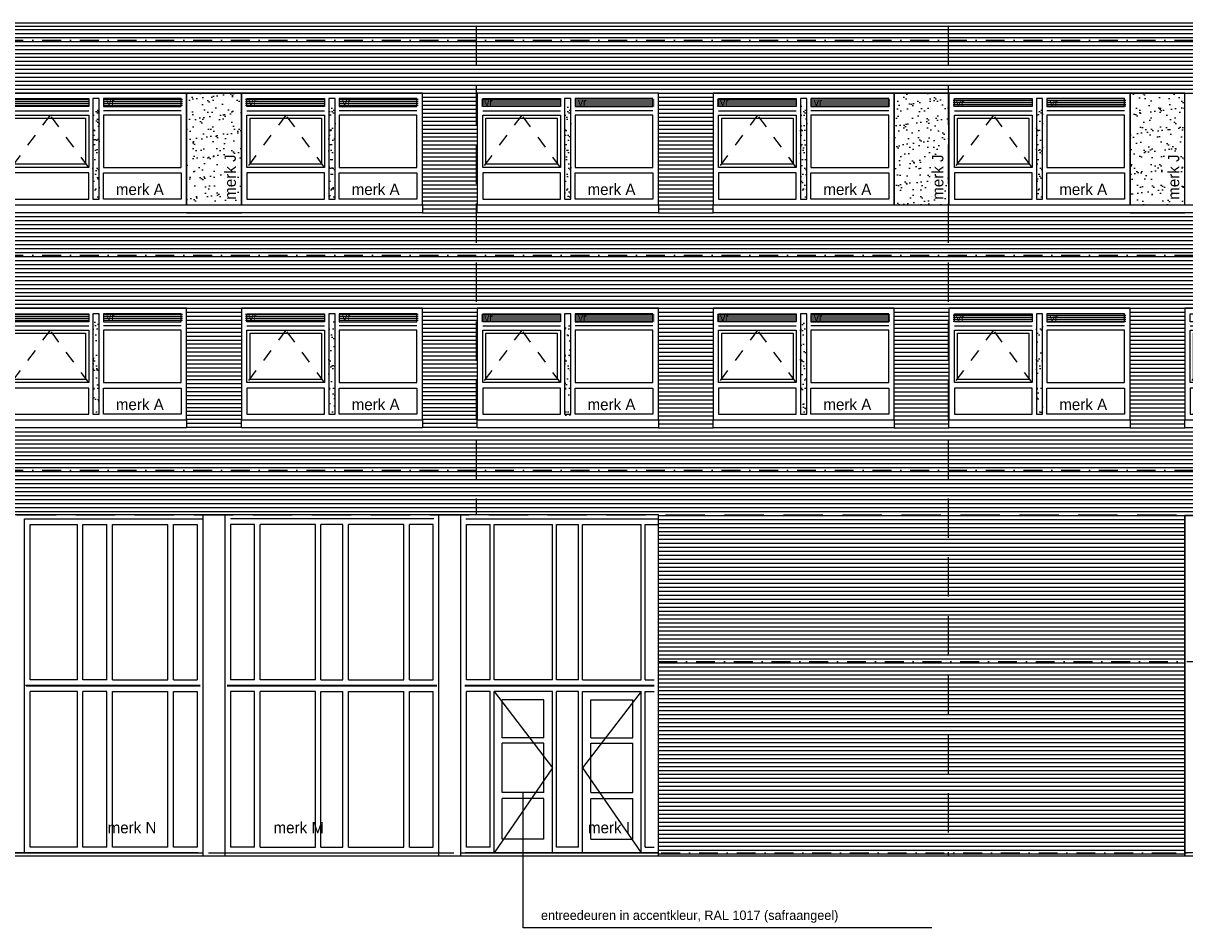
# Model space of a CAD drawing. Extents: x 0 to 140000, y 0 to 84100.
# Tile 31 of 36: x 94416 to 112885, y 42422 to 56804. Entities that reach past the tile are written whole.
import ezdxf

# ---------------------------------------------------------------- set-up
doc = ezdxf.new("R2010")
doc.units = 0
doc.header["$LTSCALE"] = 100
doc.header["$MEASUREMENT"] = 0
for name, pattern in [('B0201', [50, 31.25, -6.25, 6.25, -6.25]), ('B0701', [9.375, 6.25, -3.125]), ('DASHDOTX2', [2, 1, -0.5, 0, -0.5]), ('TEGELS', [4, 2, -2])]:
    doc.linetypes.add(name, pattern=pattern)
doc.layers.get('0').update_dxf_attribs({"linetype": 'CONTINUOUS'})
for name, color, linetype in [('AA31----_BUITENKOZ', 7, 'CONTINUOUS'), ('AI31----_BUITENKOZ', 7, 'CONTINUOUS'), ('AL$1A---_ALGEMEEN', 1, 'CONTINUOUS'), ('AL$7A---_STRAMIEN', 42, 'B0201'), ('AL11----_GRONDWERK', 4, 'CONTINUOUS'), ('AL21----_BUITENWAND', 2, 'CONTINUOUS'), ('AL28----_KONSTRUKTIE', 3, 'CONTINUOUS'), ('AL31----_BUITENKOZ', 7, 'CONTINUOUS'), ('AL31----_BUITENKOZIJ', 7, 'CONTINUOUS'), ('AL47----_DAKAFW', 1, 'CONTINUOUS'), ('AT$1A---_ALGEMEEN', 1, 'CONTINUOUS'), ('AT$1A---_TEKST', 2, 'CONTINUOUS'), ('DLLATATIE', 3, 'B0701'), ('VENTILATIE', 1, 'CONTINUOUS')]:
    doc.layers.add(name, color=color, linetype=linetype)
doc.styles.add('00_100', font='B-GBP.shx', dxfattribs={"height": 120})
doc.styles.add('01_100', font='B-GBP.shx', dxfattribs={"height": 180})
doc.styles.add('02_100', font='B-GBP.shx', dxfattribs={"height": 250})
pattern_1 = [(37.5, (56230.87, -28493.82), (-7.6852, 235.0725), [0, -185.44, 0, -207.4, 0, -198.25]), (7.5, (56230.87, -28493.82), (215.9128, 344.3018), [0, -100.04, 0, -167.14, 0, -64.05]), (327.5, (56080.8, -28493.82), (379.9253, 0.6904), [0, -61, 0, -219.6, 0, -286.7]), (317.5, (56080.8, -28493.82), (366.7474, 107.0764), [0, -30.5, 0, -143.96, 0, -164.7])]
pattern_2 = [(37.5, (52480.87, -28493.82), (-7.6852, 235.0725), [0, -185.44, 0, -207.4, 0, -198.25]), (7.5, (52480.87, -28493.82), (215.9128, 344.3018), [0, -100.04, 0, -167.14, 0, -64.05]), (327.5, (52330.8, -28493.82), (379.9253, 0.6904), [0, -61, 0, -219.6, 0, -286.7]), (317.5, (52330.8, -28493.82), (366.7474, 107.0764), [0, -30.5, 0, -143.96, 0, -164.7])]
pattern_3 = [(37.5, (48730.87, -28493.82), (-7.6852, 235.0725), [0, -185.44, 0, -207.4, 0, -198.25]), (7.5, (48730.87, -28493.82), (215.9128, 344.3018), [0, -100.04, 0, -167.14, 0, -64.05]), (327.5, (48580.8, -28493.82), (379.9253, 0.6904), [0, -61, 0, -219.6, 0, -286.7]), (317.5, (48580.8, -28493.82), (366.7474, 107.0764), [0, -30.5, 0, -143.96, 0, -164.7])]
pattern_4 = [(37.5, (41230.87, -28493.82), (-7.6852, 235.0725), [0, -185.44, 0, -207.4, 0, -198.25]), (7.5, (41230.87, -28493.82), (215.9128, 344.3018), [0, -100.04, 0, -167.14, 0, -64.05]), (327.5, (41080.8, -28493.82), (379.9253, 0.6904), [0, -61, 0, -219.6, 0, -286.7]), (317.5, (41080.8, -28493.82), (366.7474, 107.0764), [0, -30.5, 0, -143.96, 0, -164.7])]

# ---------------------------------------------------------------- blocks, each defined once
blk = doc.blocks.new('PH31-001')
at = {"layer": 'AL31----_BUITENKOZ'}
h = blk.add_hatch(dxfattribs=at)
h.set_pattern_fill('AR-SAND', color=256, scale=122, style=0)
h.set_pattern_definition([(37.5, (-52903.8, -82412.16), (-7.6852, 235.0725), [0, -185.44, 0, -207.4, 0, -198.25]), (7.5, (-52903.8, -82412.16), (215.9128, 344.3018), [0, -100.04, 0, -167.14, 0, -64.05]), (327.5, (-53053.86, -82412.16), (379.9253, 0.6904), [0, -61, 0, -219.6, 0, -286.7]), (317.5, (-53053.86, -82412.16), (366.7474, 107.0764), [0, -30.5, 0, -143.96, 0, -164.7])])
h.paths.add_polyline_path([(1490, 1580), (1390, 1580), (1390, 67), (1490, 67)])
for p, q in [((88, 1492), (1323, 1492)), ((2792, 1492), (1557, 1492)), ((0, 0), (0, 0)), ((0, 0), (0, 0))]:
    blk.add_line(p, q, dxfattribs=at)
at = {"layer": 'AL31----_BUITENKOZ', "color": 1, "linetype": 'TEGELS'}
for p, q in [((709, 1425), (88, 593)), ((1323, 593), (709, 1425))]:
    blk.add_line(p, q, dxfattribs=at)
at = {"layer": 'AL31----_BUITENKOZ'}
for points in [[(2880, 0), (2880, 1774), (0, 1774), (0, 1774), (0, 0)], [(88, 1559), (88, 1686), (1323, 1686), (1323, 1559)], [(1490, 1686), (1390, 1686), (1390, 88), (1490, 88)], [(2792, 1559), (2792, 1686), (1557, 1686), (1557, 1559)], [(88, 593), (88, 1425), (1323, 1425), (1323, 593)], [(2792, 593), (2792, 1425), (1557, 1425), (1557, 593)], [(88, 505), (88, 88), (1323, 88), (1323, 505)], [(2792, 505), (2792, 88), (1557, 88), (1557, 505)]]:
    blk.add_lwpolyline(points, close=True, dxfattribs=at)
at = {"layer": 'AL31----_BUITENKOZ', "color": 1}
blk.add_lwpolyline([(138, 643), (138, 1375), (1273, 1375), (1273, 643)], close=True, dxfattribs=at)
at = {"layer": 'AT$1A---_TEKST', "style": '01_100'}
blk.add_text('merk A', height=180, dxfattribs=at).set_placement((1754, 154))
blk = doc.blocks.new('PH31-020')
at = {"layer": 'AL31----_BUITENKOZIJ'}
blk.add_lwpolyline([(-2880, 0), (0, 0), (0, -127), (-2880, -127)], close=True, dxfattribs=at)
blk = doc.blocks.new('PH31-021')
at = {"layer": 'AL31----_BUITENKOZIJ'}
blk.add_lwpolyline([(0, 0), (14130, 0), (14130, -127), (0, -127)], close=True, dxfattribs=at)
blk = doc.blocks.new('PH00-002')
at = {"layer": 'AA31----_BUITENKOZ'}
h = blk.add_hatch(dxfattribs=at)
h.set_pattern_fill('AR-SAND', color=256, scale=122, style=0)
h.set_pattern_definition([(37.5, (-19824.08, -53610.47), (-7.6852, 235.0725), [0, -185.44, 0, -207.4, 0, -198.25]), (7.5, (-19824.08, -53610.47), (215.9128, 344.3018), [0, -100.04, 0, -167.14, 0, -64.05]), (327.5, (-19974.14, -53610.47), (379.9253, 0.6904), [0, -61, 0, -219.6, 0, -286.7]), (317.5, (-19974.14, -53610.47), (366.7474, 107.0764), [0, -30.5, 0, -143.96, 0, -164.7])])
h.paths.add_polyline_path([(0, 1774), (-870, 1774), (-870, 0), (0, 0)])
h.paths.add_polyline_path([(-43, 33), (-43, 1023), (-313, 1023), (-313, 33)], flags=24)
at = {"layer": 'AL31----_BUITENKOZ', "color": 42}
blk.add_lwpolyline([(-870, 0), (0, 0), (0, 1774), (-870, 1774)], close=True, dxfattribs=at)
at = {"layer": 'AT$1A---_TEKST', "color": 1, "style": '01_100'}
blk.add_text('merk J', height=180, rotation=90, dxfattribs=at).set_placement((-88, 78))

msp = doc.modelspace()

# ---------------------------------------------------------------- hatches: boundary and pattern name
at = {"layer": 'AA31----_BUITENKOZ'}
h = msp.add_hatch(dxfattribs=at)
h.set_pattern_fill('AR-SAND', color=256, scale=122, style=0)
h.set_pattern_definition(pattern_4)
h.paths.add_polyline_path([(95624.7, 55498), (95524.7, 55498), (95524.7, 53985.3), (95624.7, 53985.3)])
h = msp.add_hatch(dxfattribs=at)
h.set_pattern_fill('AR-SAND', color=256, scale=122, style=0)
h.set_pattern_definition([(37.5, (44980.87, -28493.82), (-7.6852, 235.0725), [0, -185.44, 0, -207.4, 0, -198.25]), (7.5, (44980.87, -28493.82), (215.9128, 344.3018), [0, -100.04, 0, -167.14, 0, -64.05]), (327.5, (44830.8, -28493.82), (379.9253, 0.6904), [0, -61, 0, -219.6, 0, -286.7]), (317.5, (44830.8, -28493.82), (366.7474, 107.0764), [0, -30.5, 0, -143.96, 0, -164.7])])
h.paths.add_polyline_path([(99374.7, 55498), (99274.7, 55498), (99274.7, 53985.3), (99374.7, 53985.3)])
h = msp.add_hatch(dxfattribs=at)
h.set_pattern_fill('AR-SAND', color=256, scale=122, style=0)
h.set_pattern_definition(pattern_3)
h.paths.add_polyline_path([(103124.7, 55498), (103024.7, 55498), (103024.7, 53985.3), (103124.7, 53985.3)])
h = msp.add_hatch(dxfattribs=at)
h.set_pattern_fill('AR-SAND', color=256, scale=122, style=0)
h.set_pattern_definition(pattern_2)
h.paths.add_polyline_path([(106874.7, 55498), (106774.7, 55498), (106774.7, 53985.3), (106874.7, 53985.3)])
h = msp.add_hatch(dxfattribs=at)
h.set_pattern_fill('AR-SAND', color=256, scale=122, style=0)
h.set_pattern_definition(pattern_1)
h.paths.add_polyline_path([(110624.7, 55498), (110524.7, 55498), (110524.7, 53985.3), (110624.7, 53985.3)])
h = msp.add_hatch(dxfattribs=at)
h.set_pattern_fill('AR-SAND', color=256, scale=122, style=0)
h.set_pattern_definition(pattern_4)
h.paths.add_polyline_path([(95624.7, 52078), (95524.7, 52078), (95524.7, 50565.3), (95624.7, 50565.3)])
h = msp.add_hatch(dxfattribs=at)
h.set_pattern_fill('AR-SAND', color=256, scale=122, style=0)
h.set_pattern_definition([(37.5, (44980.87, -28493.82), (-7.6852, 235.0725), [0, -185.44, 0, -207.4, 0, -198.25]), (7.5, (44980.87, -28493.82), (215.9128, 344.3018), [0, -100.04, 0, -167.14, 0, -64.05]), (327.5, (44830.8, -28493.82), (379.9253, 0.6904), [0, -61, 0, -219.6, 0, -286.7]), (317.5, (44830.8, -28493.82), (366.7474, 107.0764), [0, -30.5, 0, -143.96, 0, -164.7])])
h.paths.add_polyline_path([(99374.7, 52078), (99274.7, 52078), (99274.7, 50565.3), (99374.7, 50565.3)])
h = msp.add_hatch(dxfattribs=at)
h.set_pattern_fill('AR-SAND', color=256, scale=122, style=0)
h.set_pattern_definition(pattern_3)
h.paths.add_polyline_path([(103124.7, 52078), (103024.7, 52078), (103024.7, 50565.3), (103124.7, 50565.3)])
h = msp.add_hatch(dxfattribs=at)
h.set_pattern_fill('AR-SAND', color=256, scale=122, style=0)
h.set_pattern_definition(pattern_2)
h.paths.add_polyline_path([(106874.7, 52078), (106774.7, 52078), (106774.7, 50565.3), (106874.7, 50565.3)])
h = msp.add_hatch(dxfattribs=at)
h.set_pattern_fill('AR-SAND', color=256, scale=122, style=0)
h.set_pattern_definition(pattern_1)
h.paths.add_polyline_path([(110624.7, 52078), (110524.7, 52078), (110524.7, 50565.3), (110624.7, 50565.3)])
at = {"layer": 'VENTILATIE'}
h = msp.add_hatch(dxfattribs=at)
h.set_pattern_fill('LINE', color=256, scale=250, style=0)
h.set_pattern_definition([(0, (55950.078, -1059.64), (0, 31.25), [])])
h.paths.add_polyline_path([(95457.7, 55481.7), (95457.7, 55608.7), (94201.7, 55608.7), (94201.7, 55481.7)])
h = msp.add_hatch(dxfattribs=at)
h.set_pattern_fill('LINE', color=256, scale=250, style=0)
h.set_pattern_definition([(0, (57440.078, -1059.64), (0, 31.25), [])])
h.paths.add_polyline_path([(96947.7, 55481.7), (96947.7, 55608.7), (95691.7, 55608.7), (95691.7, 55481.7)])
h = msp.add_hatch(dxfattribs=at)
h.set_pattern_fill('LINE', color=256, scale=250, style=0)
h.set_pattern_definition([(0, (59700.078, -1059.64), (0, 31.25), [])])
h.paths.add_polyline_path([(99207.7, 55481.7), (99207.7, 55608.7), (97951.7, 55608.7), (97951.7, 55481.7)])
h = msp.add_hatch(dxfattribs=at)
h.set_pattern_fill('LINE', color=256, scale=250, style=0)
h.set_pattern_definition([(0, (61190.078, -1059.64), (0, 31.25), [])])
h.paths.add_polyline_path([(100697.7, 55481.7), (100697.7, 55608.7), (99441.7, 55608.7), (99441.7, 55481.7)])
h = msp.add_hatch(dxfattribs=at)
h.set_pattern_fill('LINE', color=256, scale=250, style=0)
h.set_pattern_definition([(0, (63450.078, -1070.508), (0, 31.25), [])])
h.paths.add_polyline_path([(102957.7, 55470.9), (102957.7, 55597.9), (101701.7, 55597.9), (101701.7, 55470.9)])
h = msp.add_hatch(dxfattribs=at)
h.set_pattern_fill('LINE', color=256, scale=250, style=0)
h.set_pattern_definition([(0, (64940.078, -1070.508), (0, 31.25), [])])
h.paths.add_polyline_path([(104447.7, 55470.9), (104447.7, 55597.9), (103191.7, 55597.9), (103191.7, 55470.9)])
h = msp.add_hatch(dxfattribs=at)
h.set_pattern_fill('LINE', color=256, scale=250, style=0)
h.set_pattern_definition([(0, (67200.078, -1070.508), (0, 31.25), [])])
h.paths.add_polyline_path([(106707.7, 55470.9), (106707.7, 55597.9), (105451.7, 55597.9), (105451.7, 55470.9)])
h = msp.add_hatch(dxfattribs=at)
h.set_pattern_fill('LINE', color=256, scale=250, style=0)
h.set_pattern_definition([(0, (68690.078, -1070.508), (0, 31.25), [])])
h.paths.add_polyline_path([(108197.7, 55470.9), (108197.7, 55597.9), (106941.7, 55597.9), (106941.7, 55470.9)])
h = msp.add_hatch(dxfattribs=at)
h.set_pattern_fill('LINE', color=256, scale=250, style=0)
h.set_pattern_definition([(0, (70950.078, -1074.405), (0, 31.25), [])])
h.paths.add_polyline_path([(110457.7, 55467), (110457.7, 55594), (109201.7, 55594), (109201.7, 55467)])
h = msp.add_hatch(dxfattribs=at)
h.set_pattern_fill('LINE', color=256, scale=250, style=0)
h.set_pattern_definition([(0, (72440.078, -1074.405), (0, 31.25), [])])
h.paths.add_polyline_path([(111947.7, 55467), (111947.7, 55594), (110691.7, 55594), (110691.7, 55467)])
h = msp.add_hatch(dxfattribs=at)
h.set_pattern_fill('LINE', color=256, scale=250, style=0)
h.set_pattern_definition([(0, (55950.078, -4479.64), (0, 31.25), [])])
h.paths.add_polyline_path([(95457.7, 52061.7), (95457.7, 52188.7), (94201.7, 52188.7), (94201.7, 52061.7)])
h = msp.add_hatch(dxfattribs=at)
h.set_pattern_fill('LINE', color=256, scale=250, style=0)
h.set_pattern_definition([(0, (57440.078, -4479.64), (0, 31.25), [])])
h.paths.add_polyline_path([(96947.7, 52061.7), (96947.7, 52188.7), (95691.7, 52188.7), (95691.7, 52061.7)])
h = msp.add_hatch(dxfattribs=at)
h.set_pattern_fill('LINE', color=256, scale=250, style=0)
h.set_pattern_definition([(0, (59700.078, -4479.64), (0, 31.25), [])])
h.paths.add_polyline_path([(99207.7, 52061.7), (99207.7, 52188.7), (97951.7, 52188.7), (97951.7, 52061.7)])
h = msp.add_hatch(dxfattribs=at)
h.set_pattern_fill('LINE', color=256, scale=250, style=0)
h.set_pattern_definition([(0, (61190.078, -4479.64), (0, 31.25), [])])
h.paths.add_polyline_path([(100697.7, 52061.7), (100697.7, 52188.7), (99441.7, 52188.7), (99441.7, 52061.7)])
h = msp.add_hatch(dxfattribs=at)
h.set_pattern_fill('LINE', color=256, scale=250, style=0)
h.set_pattern_definition([(0, (63450.078, -4490.508), (0, 31.25), [])])
h.paths.add_polyline_path([(102957.7, 52050.9), (102957.7, 52177.9), (101701.7, 52177.9), (101701.7, 52050.9)])
h = msp.add_hatch(dxfattribs=at)
h.set_pattern_fill('LINE', color=256, scale=250, style=0)
h.set_pattern_definition([(0, (64940.078, -4490.508), (0, 31.25), [])])
h.paths.add_polyline_path([(104447.7, 52050.9), (104447.7, 52177.9), (103191.7, 52177.9), (103191.7, 52050.9)])
h = msp.add_hatch(dxfattribs=at)
h.set_pattern_fill('LINE', color=256, scale=250, style=0)
h.set_pattern_definition([(0, (67200.078, -4490.508), (0, 31.25), [])])
h.paths.add_polyline_path([(106707.7, 52050.9), (106707.7, 52177.9), (105451.7, 52177.9), (105451.7, 52050.9)])
h = msp.add_hatch(dxfattribs=at)
h.set_pattern_fill('LINE', color=256, scale=250, style=0)
h.set_pattern_definition([(0, (68690.078, -4490.508), (0, 31.25), [])])
h.paths.add_polyline_path([(108197.7, 52050.9), (108197.7, 52177.9), (106941.7, 52177.9), (106941.7, 52050.9)])
h = msp.add_hatch(dxfattribs=at)
h.set_pattern_fill('LINE', color=256, scale=250, style=0)
h.set_pattern_definition([(0, (70950.078, -4494.405), (0, 31.25), [])])
h.paths.add_polyline_path([(110457.7, 52047), (110457.7, 52174), (109201.7, 52174), (109201.7, 52047)])
h = msp.add_hatch(dxfattribs=at)
h.set_pattern_fill('LINE', color=256, scale=250, style=0)
h.set_pattern_definition([(0, (72440.078, -4494.405), (0, 31.25), [])])
h.paths.add_polyline_path([(111947.7, 52047), (111947.7, 52174), (110691.7, 52174), (110691.7, 52047)])

# ---------------------------------------------------------------- linework, layer by layer
at = {"layer": 'AI31----_BUITENKOZ'}
for p, q in [((97184.2, 48835), (97184.2, 46362)), ((97184.2, 46176), (97184.2, 43703))]:
    msp.add_line(p, q, dxfattribs=at)
at = {"layer": 'AL$1A---_ALGEMEEN'}
for p, q in [((102364.2, 42421.8), (102364.2, 44573)), ((108865.3, 42421.8), (102364.2, 42421.8))]:
    msp.add_line(p, q, dxfattribs=at)
at = {"layer": 'AL$7A---_STRAMIEN', "color": 1, "linetype": 'DASHDOTX2', "ltscale": 3}
for p, q in [((10103.3, 56535), (130931.1, 56535)), ((10103.3, 53115), (130931.1, 53115)), ((10103.3, 49695), (130931.1, 49695)), ((104514.7, 46655), (130931.1, 46655)), ((10345.3, 43615), (112449.7, 43615)), ((112449.7, 43615), (130931.1, 43615))]:
    msp.add_line(p, q, dxfattribs=at)
at = {"layer": 'AL11----_GRONDWERK'}
msp.add_line((1000, 43565), (139000, 43565), dxfattribs=at)
at = {"layer": 'AL21----_BUITENWAND', "color": 42}
for p, q in [((14629.7, 56705), (127769.7, 56705)), ((14629.7, 56641.7), (127769.7, 56641.7)), ((14629.7, 56578.3), (127769.7, 56578.3)), ((14629.7, 56515), (127769.7, 56515)), ((14629.7, 56451.7), (127769.7, 56451.7)), ((14629.7, 56388.3), (127769.7, 56388.3)), ((14629.7, 56325), (127769.7, 56325)), ((14629.7, 56261.7), (127769.7, 56261.7)), ((14629.7, 56198.3), (127769.7, 56198.3)), ((14629.7, 56135), (127769.7, 56135)), ((14629.7, 56071.7), (127769.7, 56071.7)), ((14629.7, 56008.3), (127769.7, 56008.3)), ((14629.7, 55945), (127769.7, 55945)), ((14629.7, 55881.7), (127769.7, 55881.7)), ((14629.7, 55818.3), (127769.7, 55818.3)), ((14629.7, 55755), (127769.7, 55755)), ((100764.7, 55691.7), (101634.7, 55691.7)), ((100764.7, 55628.3), (101634.7, 55628.3)), ((104514.7, 55691.7), (105384.7, 55691.7)), ((104514.7, 55628.3), (105384.7, 55628.3)), ((100764.7, 55565), (101634.7, 55565)), ((100764.7, 55501.7), (101634.7, 55501.7)), ((100764.7, 55438.3), (101634.7, 55438.3)), ((104514.7, 55565), (105384.7, 55565)), ((104514.7, 55501.7), (105384.7, 55501.7)), ((104514.7, 55438.3), (105384.7, 55438.3)), ((100764.7, 55375), (101634.7, 55375)), ((100764.7, 55311.7), (101634.7, 55311.7)), ((100764.7, 55248.3), (101634.7, 55248.3)), ((104514.7, 55375), (105384.7, 55375)), ((104514.7, 55311.7), (105384.7, 55311.7)), ((104514.7, 55248.3), (105384.7, 55248.3)), ((100764.7, 55185), (101634.7, 55185)), ((100764.7, 55121.7), (101634.7, 55121.7)), ((100764.7, 55058.3), (101634.7, 55058.3)), ((104514.7, 55185), (105384.7, 55185)), ((104514.7, 55121.7), (105384.7, 55121.7)), ((104514.7, 55058.3), (105384.7, 55058.3)), ((100764.7, 54995), (101634.7, 54995)), ((100764.7, 54931.7), (101634.7, 54931.7)), ((100764.7, 54868.3), (101634.7, 54868.3)), ((104514.7, 54995), (105384.7, 54995)), ((104514.7, 54931.7), (105384.7, 54931.7)), ((104514.7, 54868.3), (105384.7, 54868.3)), ((100764.7, 54805), (101634.7, 54805)), ((100764.7, 54741.7), (101634.7, 54741.7)), ((100764.7, 54678.3), (101634.7, 54678.3)), ((104514.7, 54805), (105384.7, 54805)), ((104514.7, 54741.7), (105384.7, 54741.7)), ((104514.7, 54678.3), (105384.7, 54678.3)), ((100764.7, 54615), (101634.7, 54615)), ((100764.7, 54551.7), (101634.7, 54551.7)), ((100764.7, 54488.3), (101634.7, 54488.3)), ((104514.7, 54615), (105384.7, 54615)), ((104514.7, 54551.7), (105384.7, 54551.7)), ((104514.7, 54488.3), (105384.7, 54488.3)), ((100764.7, 54425), (101634.7, 54425)), ((100764.7, 54361.7), (101634.7, 54361.7)), ((100764.7, 54298.3), (101634.7, 54298.3)), ((104514.7, 54425), (105384.7, 54425)), ((104514.7, 54361.7), (105384.7, 54361.7)), ((104514.7, 54298.3), (105384.7, 54298.3)), ((100764.7, 54235), (101634.7, 54235)), ((100764.7, 54171.7), (101634.7, 54171.7)), ((104514.7, 54235), (105384.7, 54235)), ((104514.7, 54171.7), (105384.7, 54171.7)), ((100764.7, 54108.3), (101634.7, 54108.3)), ((100764.7, 54045), (101634.7, 54045)), ((100764.7, 53981.7), (101634.7, 53981.7)), ((104514.7, 54108.3), (105384.7, 54108.3)), ((104514.7, 54045), (105384.7, 54045)), ((104514.7, 53981.7), (105384.7, 53981.7)), ((97014.7, 53918.3), (97884.7, 53918.3)), ((97014.7, 53791.7), (97884.7, 53791.7)), ((100764.7, 53918.3), (101634.7, 53918.3)), ((100764.7, 53855), (101634.7, 53855)), ((100764.7, 53791.7), (101634.7, 53791.7)), ((104514.7, 53918.3), (105384.7, 53918.3)), ((104514.7, 53855), (105384.7, 53855)), ((104514.7, 53791.7), (105384.7, 53791.7)), ((112014.7, 53918.3), (112884.7, 53918.3)), ((112014.7, 53791.7), (112884.7, 53791.7)), ((22014.7, 53728.3), (127769.7, 53728.3)), ((22014.7, 53665), (127769.7, 53665)), ((22014.7, 53601.7), (127769.7, 53601.7)), ((22014.7, 53538.3), (127769.7, 53538.3)), ((22014.7, 53475), (127769.7, 53475)), ((22014.7, 53411.7), (127769.7, 53411.7)), ((22014.7, 53348.3), (127769.7, 53348.3)), ((22014.7, 53285), (127769.7, 53285)), ((22014.7, 53221.7), (127769.7, 53221.7)), ((22014.7, 53158.3), (127769.7, 53158.3)), ((22014.7, 53095), (127769.7, 53095)), ((22014.7, 53031.7), (127769.7, 53031.7)), ((22014.7, 52968.3), (127769.7, 52968.3)), ((22014.7, 52905), (127769.7, 52905)), ((22014.7, 52841.7), (127769.7, 52841.7)), ((22014.7, 52778.3), (127769.7, 52778.3)), ((22014.7, 52715), (127769.7, 52715)), ((22014.7, 52651.7), (127769.7, 52651.7)), ((22014.7, 52588.3), (127769.7, 52588.3)), ((22014.7, 52525), (127769.7, 52525)), ((22014.7, 52461.7), (127769.7, 52461.7)), ((22014.7, 52398.3), (127769.7, 52398.3)), ((22014.7, 52335), (127769.7, 52335)), ((22014.7, 52271.7), (127769.7, 52271.7)), ((97014.7, 52208), (97884.7, 52208)), ((97014.7, 52145), (97884.7, 52145)), ((97014.7, 52082), (97884.7, 52082)), ((100764.7, 52208), (101634.7, 52208)), ((100764.7, 52145), (101634.7, 52145)), ((100764.7, 52082), (101634.7, 52082)), ((104514.7, 52208.3), (105384.7, 52208.3)), ((104514.7, 52145), (105384.7, 52145)), ((104514.7, 52081.7), (105384.7, 52081.7)), ((108264.7, 52208.3), (109134.7, 52208.3)), ((108264.7, 52145), (109134.7, 52145)), ((108264.7, 52081.7), (109134.7, 52081.7)), ((112014.7, 52208.3), (112884.7, 52208.3)), ((112014.7, 52145), (112884.7, 52145)), ((112014.7, 52081.7), (112884.7, 52081.7)), ((97014.7, 52019), (97884.7, 52019)), ((97014.7, 51956), (97884.7, 51956)), ((100764.7, 52019), (101634.7, 52019)), ((100764.7, 51956), (101634.7, 51956)), ((104514.7, 52018.3), (105384.7, 52018.3)), ((104514.7, 51955), (105384.7, 51955)), ((108264.7, 52018.3), (109134.7, 52018.3)), ((108264.7, 51955), (109134.7, 51955)), ((112014.7, 52018.3), (112884.7, 52018.3)), ((112014.7, 51955), (112884.7, 51955)), ((97014.7, 51893), (97884.7, 51893)), ((97014.7, 51830), (97884.7, 51830)), ((97014.7, 51767), (97884.7, 51767)), ((100764.7, 51893), (101634.7, 51893)), ((100764.7, 51830), (101634.7, 51830)), ((100764.7, 51767), (101634.7, 51767)), ((104514.7, 51891.7), (105384.7, 51891.7)), ((104514.7, 51828.3), (105384.7, 51828.3)), ((104514.7, 51765), (105384.7, 51765)), ((108264.7, 51891.7), (109134.7, 51891.7)), ((108264.7, 51828.3), (109134.7, 51828.3)), ((108264.7, 51765), (109134.7, 51765)), ((112014.7, 51891.7), (112884.7, 51891.7)), ((112014.7, 51828.3), (112884.7, 51828.3)), ((112014.7, 51765), (112884.7, 51765)), ((97014.7, 51704), (97884.7, 51704)), ((97014.7, 51641), (97884.7, 51641)), ((97014.7, 51578), (97884.7, 51578)), ((100764.7, 51704), (101634.7, 51704)), ((100764.7, 51641), (101634.7, 51641)), ((100764.7, 51578), (101634.7, 51578)), ((104514.7, 51701.7), (105384.7, 51701.7)), ((104514.7, 51638.3), (105384.7, 51638.3)), ((104514.7, 51575), (105384.7, 51575)), ((108264.7, 51701.7), (109134.7, 51701.7)), ((108264.7, 51638.3), (109134.7, 51638.3)), ((108264.7, 51575), (109134.7, 51575)), ((112014.7, 51701.7), (112884.7, 51701.7)), ((112014.7, 51638.3), (112884.7, 51638.3)), ((112014.7, 51575), (112884.7, 51575)), ((97014.7, 51515), (97884.7, 51515)), ((97014.7, 51452), (97884.7, 51452)), ((97014.7, 51389), (97884.7, 51389)), ((100764.7, 51515), (101634.7, 51515)), ((100764.7, 51452), (101634.7, 51452)), ((100764.7, 51389), (101634.7, 51389)), ((104514.7, 51511.7), (105384.7, 51511.7)), ((104514.7, 51448.3), (105384.7, 51448.3)), ((104514.7, 51385), (105384.7, 51385)), ((108264.7, 51511.7), (109134.7, 51511.7)), ((108264.7, 51448.3), (109134.7, 51448.3)), ((108264.7, 51385), (109134.7, 51385)), ((112014.7, 51511.7), (112884.7, 51511.7)), ((112014.7, 51448.3), (112884.7, 51448.3)), ((112014.7, 51385), (112884.7, 51385)), ((97014.7, 51326), (97884.7, 51326)), ((97014.7, 51263), (97884.7, 51263)), ((97014.7, 51200), (97884.7, 51200)), ((100764.7, 51326), (101634.7, 51326)), ((100764.7, 51263), (101634.7, 51263)), ((100764.7, 51200), (101634.7, 51200)), ((104514.7, 51321.7), (105384.7, 51321.7)), ((104514.7, 51258.3), (105384.7, 51258.3)), ((104514.7, 51195), (105384.7, 51195)), ((108264.7, 51321.7), (109134.7, 51321.7)), ((108264.7, 51258.3), (109134.7, 51258.3)), ((108264.7, 51195), (109134.7, 51195)), ((112014.7, 51321.7), (112884.7, 51321.7)), ((112014.7, 51258.3), (112884.7, 51258.3)), ((112014.7, 51195), (112884.7, 51195)), ((97014.7, 51137), (97884.7, 51137)), ((97014.7, 51074), (97884.7, 51074)), ((97014.7, 51011), (97884.7, 51011)), ((100764.7, 51137), (101634.7, 51137)), ((100764.7, 51074), (101634.7, 51074)), ((100764.7, 51011), (101634.7, 51011)), ((104514.7, 51131.7), (105384.7, 51131.7)), ((104514.7, 51068.3), (105384.7, 51068.3)), ((104514.7, 51005), (105384.7, 51005)), ((108264.7, 51131.7), (109134.7, 51131.7)), ((108264.7, 51068.3), (109134.7, 51068.3)), ((108264.7, 51005), (109134.7, 51005)), ((112014.7, 51131.7), (112884.7, 51131.7)), ((112014.7, 51068.3), (112884.7, 51068.3)), ((112014.7, 51005), (112884.7, 51005)), ((97014.7, 50948), (97884.7, 50948)), ((97014.7, 50885), (97884.7, 50885)), ((97014.7, 50822), (97884.7, 50822)), ((100764.7, 50948), (101634.7, 50948)), ((100764.7, 50885), (101634.7, 50885)), ((100764.7, 50822), (101634.7, 50822)), ((104514.7, 50941.7), (105384.7, 50941.7)), ((104514.7, 50878.3), (105384.7, 50878.3)), ((104514.7, 50815), (105384.7, 50815)), ((108264.7, 50941.7), (109134.7, 50941.7)), ((108264.7, 50878.3), (109134.7, 50878.3)), ((108264.7, 50815), (109134.7, 50815)), ((112014.7, 50941.7), (112884.7, 50941.7)), ((112014.7, 50878.3), (112884.7, 50878.3)), ((112014.7, 50815), (112884.7, 50815)), ((97014.7, 50759), (97884.7, 50759)), ((97014.7, 50696), (97884.7, 50696)), ((97014.7, 50633), (97884.7, 50633)), ((100764.7, 50759), (101634.7, 50759)), ((100764.7, 50696), (101634.7, 50696)), ((100764.7, 50633), (101634.7, 50633)), ((104514.7, 50751.7), (105384.7, 50751.7)), ((104514.7, 50688.3), (105384.7, 50688.3)), ((104514.7, 50625), (105384.7, 50625)), ((108264.7, 50751.7), (109134.7, 50751.7)), ((108264.7, 50688.3), (109134.7, 50688.3)), ((108264.7, 50625), (109134.7, 50625)), ((112014.7, 50751.7), (112884.7, 50751.7)), ((112014.7, 50688.3), (112884.7, 50688.3)), ((112014.7, 50625), (112884.7, 50625)), ((97014.7, 50570), (97884.7, 50570)), ((97014.7, 50507), (97884.7, 50507)), ((97014.7, 50444), (97884.7, 50444)), ((100764.7, 50570), (101634.7, 50570)), ((100764.7, 50507), (101634.7, 50507)), ((100764.7, 50444), (101634.7, 50444)), ((104514.7, 50561.7), (105384.7, 50561.7)), ((104514.7, 50498.3), (105384.7, 50498.3)), ((104514.7, 50435), (105384.7, 50435)), ((108264.7, 50561.7), (109134.7, 50561.7)), ((108264.7, 50498.3), (109134.7, 50498.3)), ((108264.7, 50435), (109134.7, 50435)), ((112014.7, 50561.7), (112884.7, 50561.7)), ((112014.7, 50498.3), (112884.7, 50498.3)), ((112014.7, 50435), (112884.7, 50435)), ((14629.7, 50308.3), (127769.7, 50308.3)), ((14629.7, 50245), (127769.7, 50245)), ((97014.7, 50381), (97884.7, 50381)), ((100764.7, 50381), (101634.7, 50381)), ((104514.7, 50371.7), (105384.7, 50371.7)), ((108264.7, 50371.7), (109134.7, 50371.7)), ((112014.7, 50371.7), (112884.7, 50371.7)), ((14629.7, 50181.7), (127769.7, 50181.7)), ((14629.7, 50118.3), (127769.7, 50118.3)), ((14629.7, 50055), (127769.7, 50055)), ((14629.7, 49991.7), (127769.7, 49991.7)), ((14629.7, 49928.3), (127769.7, 49928.3)), ((14629.7, 49865), (127769.7, 49865)), ((14629.7, 49801.7), (127769.7, 49801.7)), ((14629.7, 49738.3), (127769.7, 49738.3)), ((14629.7, 49675), (127769.7, 49675)), ((14629.7, 49611.7), (127769.7, 49611.7)), ((14629.7, 49548.3), (127769.7, 49548.3)), ((14629.7, 49485), (127769.7, 49485)), ((14629.7, 49421.7), (127769.7, 49421.7)), ((14629.7, 49358.3), (127769.7, 49358.3)), ((14629.7, 49295), (127769.7, 49295)), ((14629.7, 49231.7), (127769.7, 49231.7)), ((14629.7, 49168.3), (127769.7, 49168.3)), ((14629.7, 49105), (127769.7, 49105)), ((14629.7, 49041.7), (127769.7, 49041.7)), ((104514.7, 48978.3), (112884.7, 48978.3)), ((104514.7, 48915), (112884.7, 48915)), ((104514.7, 48851.7), (112884.7, 48851.7)), ((104514.7, 48788.3), (112884.7, 48788.3)), ((104514.7, 48725), (112884.7, 48725)), ((104514.7, 48661.7), (112884.7, 48661.7)), ((104514.7, 48598.3), (112884.7, 48598.3)), ((104514.7, 48535), (112884.7, 48535)), ((104514.7, 48471.7), (112884.7, 48471.7)), ((104514.7, 48408.3), (112884.7, 48408.3)), ((104514.7, 48345), (112884.7, 48345)), ((104514.7, 48281.7), (112884.7, 48281.7)), ((104514.7, 48218.3), (112884.7, 48218.3)), ((104514.7, 48155), (112884.7, 48155)), ((104514.7, 48091.7), (112884.7, 48091.7)), ((104514.7, 48028.3), (112884.7, 48028.3)), ((104514.7, 47965), (112884.7, 47965)), ((104514.7, 47901.7), (112884.7, 47901.7)), ((104514.7, 47838.3), (112884.7, 47838.3)), ((104514.7, 47775), (112884.7, 47775)), ((104514.7, 47711.7), (112884.7, 47711.7)), ((104514.7, 47648.3), (112884.7, 47648.3)), ((104514.7, 47585), (112884.7, 47585)), ((104514.7, 47521.7), (112884.7, 47521.7)), ((104514.7, 47458.3), (112884.7, 47458.3)), ((104514.7, 47395), (112884.7, 47395)), ((104514.7, 47331.7), (112884.7, 47331.7)), ((104514.7, 47268.3), (112884.7, 47268.3)), ((104514.7, 47205), (112884.7, 47205)), ((104514.7, 47141.7), (112884.7, 47141.7)), ((104514.7, 47078.3), (112884.7, 47078.3)), ((104514.7, 47015), (112884.7, 47015)), ((104514.7, 46951.7), (112884.7, 46951.7)), ((104514.7, 46888.3), (112884.7, 46888.3)), ((104514.7, 46825), (112884.7, 46825)), ((104514.7, 46761.7), (112884.7, 46761.7)), ((104514.7, 46698.3), (112884.7, 46698.3)), ((104514.7, 46635), (112884.7, 46635)), ((104514.7, 46571.7), (112884.7, 46571.7)), ((104514.7, 46508.3), (112884.7, 46508.3)), ((104514.7, 46445), (112884.7, 46445)), ((104514.7, 46381.7), (112884.7, 46381.7)), ((104514.7, 46318.3), (112884.7, 46318.3)), ((104514.7, 46255), (112884.7, 46255)), ((104514.7, 46191.7), (112884.7, 46191.7)), ((104514.7, 46128.3), (112884.7, 46128.3)), ((104514.7, 46065), (112884.7, 46065)), ((104514.7, 46001.7), (112884.7, 46001.7)), ((104514.7, 45938.3), (112884.7, 45938.3)), ((104514.7, 45875), (112884.7, 45875)), ((104514.7, 45811.7), (112884.7, 45811.7)), ((104514.7, 45748.3), (112884.7, 45748.3)), ((104514.7, 45685), (112884.7, 45685)), ((104514.7, 45621.7), (112884.7, 45621.7)), ((104514.7, 45558.3), (112884.7, 45558.3)), ((104514.7, 45495), (112884.7, 45495)), ((104514.7, 45431.7), (112884.7, 45431.7)), ((104514.7, 45368.3), (112884.7, 45368.3)), ((104514.7, 45305), (112884.7, 45305)), ((104514.7, 45241.7), (112884.7, 45241.7)), ((104514.7, 45178.3), (112884.7, 45178.3)), ((104514.7, 45115), (112884.7, 45115)), ((104514.7, 45051.7), (112884.7, 45051.7)), ((104514.7, 44988.3), (112884.7, 44988.3)), ((104514.7, 44925), (112884.7, 44925)), ((104514.7, 44861.7), (112884.7, 44861.7)), ((104514.7, 44798.3), (112884.7, 44798.3)), ((104514.7, 44735), (112884.7, 44735)), ((104514.7, 44671.7), (112884.7, 44671.7)), ((104514.7, 44608.3), (112884.7, 44608.3)), ((104514.7, 44545), (112884.7, 44545)), ((104514.7, 44481.7), (112884.7, 44481.7)), ((104514.7, 44418.3), (112884.7, 44418.3)), ((104514.7, 44355), (112884.7, 44355)), ((104514.7, 44291.7), (112884.7, 44291.7)), ((104514.7, 44228.3), (112884.7, 44228.3)), ((104514.7, 44165), (112884.7, 44165)), ((104514.7, 44101.7), (112884.7, 44101.7)), ((104514.7, 44038.3), (112884.7, 44038.3)), ((104514.7, 43975), (112884.7, 43975)), ((104514.7, 43911.7), (112884.7, 43911.7)), ((104514.7, 43848.3), (112884.7, 43848.3)), ((104514.7, 43785), (112884.7, 43785)), ((104514.7, 43721.7), (112884.7, 43721.7)), ((104514.7, 43658.3), (112884.7, 43658.3)), ((104514.7, 43595), (112884.7, 43595))]:
    msp.add_line(p, q, dxfattribs=at)
at = {"layer": 'AL21----_BUITENWAND'}
for p, q in [((37884.7, 48991), (104514.7, 48991)), ((104514.7, 43565), (104514.7, 48991)), ((104514.7, 43565), (104514.7, 47775)), ((104514.7, 43565), (104514.7, 47775))]:
    msp.add_line(p, q, dxfattribs=at)
at = {"layer": 'AL28----_KONSTRUKTIE'}
for p, q in [((97274.7, 43565), (97274.7, 48978.3)), ((97624.7, 43565), (97624.7, 48978.3)), ((101024.7, 43565), (101024.7, 48978.3)), ((101374.7, 43565), (101374.7, 48978.3))]:
    msp.add_line(p, q, dxfattribs=at)
at = {"layer": 'AL31----_BUITENKOZ'}
for p, q in [((86634.7, 55692), (100764.7, 55692)), ((105384.7, 55692), (119514.7, 55692)), ((94436, 48925), (97272.2, 48925)), ((94436, 43615), (94436, 48925)), ((94524, 46362), (94524, 48835)), ((94524, 48835), (95278.2, 48835)), ((95278.2, 46362), (95278.2, 48835)), ((95366.2, 46362), (95366.2, 48835)), ((95366.2, 48835), (95747.2, 48835)), ((95747.2, 46362), (95747.2, 48835)), ((95835.2, 46362), (95835.2, 48835)), ((95835.2, 48835), (96715.2, 48835)), ((96715.2, 46362), (96715.2, 48835)), ((96803.2, 46362), (96803.2, 48835)), ((96803.2, 48835), (97184.2, 48835)), ((100943.7, 48925), (97712.7, 48925)), ((98093.7, 48835), (97712.7, 48835)), ((97712.7, 48835), (97712.7, 46362)), ((98093.7, 46362), (98093.7, 48835)), ((99061.7, 48835), (98181.7, 48835)), ((98181.7, 46362), (98181.7, 48835)), ((99061.7, 46362), (99061.7, 48835)), ((99499.7, 48835), (99149.7, 48835)), ((99149.7, 46362), (99149.7, 48835)), ((99499.7, 46362), (99499.7, 48835)), ((100467.7, 48835), (99587.7, 48835)), ((99587.7, 46362), (99587.7, 48835)), ((100467.7, 46362), (100467.7, 48835)), ((100936.7, 48835), (100555.7, 48835)), ((100555.7, 46362), (100555.7, 48835)), ((100936.7, 46362), (100936.7, 48835)), ((101455.7, 48925), (104514.7, 48925)), ((101462.7, 46362), (101462.7, 48835)), ((101462.7, 48835), (101841.2, 48835)), ((101841.2, 46362), (101841.2, 48835)), ((101904.2, 46362), (101904.2, 48835)), ((101904.2, 48835), (102834.2, 48835)), ((102834.2, 46362), (102834.2, 48835)), ((102897.2, 46362), (102897.2, 48835)), ((102897.2, 48835), (103247.2, 48835)), ((103247.2, 46362), (103247.2, 48835)), ((103310.2, 46362), (103310.2, 48835)), ((103310.2, 48835), (104240.2, 48835)), ((104240.2, 46362), (104240.2, 48835)), ((104303.2, 46362), (104303.2, 48835)), ((104303.2, 48835), (104514.7, 48835)), ((112884.7, 47331.3), (112884.7, 47331.3)), ((95278.2, 46362), (94524, 46362)), ((95747.2, 46362), (95366.2, 46362)), ((95835.2, 46362), (96715.2, 46362)), ((96803.2, 46362), (97184.2, 46362)), ((98093.7, 46362), (97712.7, 46362)), ((99061.7, 46362), (98181.7, 46362)), ((99149.7, 46362), (99499.7, 46362)), ((99587.7, 46362), (100467.7, 46362)), ((100555.7, 46362), (100936.7, 46362)), ((101841.2, 46362), (101462.7, 46362)), ((102834.2, 46362), (101904.2, 46362)), ((103247.2, 46362), (102897.2, 46362)), ((103310.2, 46362), (104240.2, 46362)), ((104303.2, 46362), (104447.7, 46362)), ((97231.8, 46274), (94452.4, 46274)), ((97231.8, 46264), (94462.4, 46264)), ((94524, 43703), (94524, 46176)), ((95278.2, 46176), (94524, 46176)), ((95278.2, 43703), (95278.2, 46176)), ((95747.2, 46176), (95366.2, 46176)), ((95366.2, 43703), (95366.2, 46176)), ((95747.2, 43703), (95747.2, 46176)), ((95835.2, 46176), (96715.2, 46176)), ((95835.2, 43703), (95835.2, 46176)), ((96715.2, 43703), (96715.2, 46176)), ((96803.2, 46176), (97184.2, 46176)), ((96803.2, 43703), (96803.2, 46176)), ((100990.2, 46274), (97658.8, 46274)), ((100990.2, 46264), (97658.8, 46264)), ((98093.7, 46176), (97712.7, 46176)), ((97712.7, 46176), (97712.7, 43703)), ((98093.7, 43703), (98093.7, 46176)), ((98181.7, 43703), (98181.7, 46176)), ((99061.7, 46176), (98181.7, 46176)), ((99061.7, 43703), (99061.7, 46176)), ((99149.7, 43703), (99149.7, 46176)), ((99149.7, 46176), (99499.7, 46176)), ((99499.7, 43703), (99499.7, 46176)), ((99587.7, 46176), (100467.7, 46176)), ((99587.7, 43703), (99587.7, 46176)), ((100467.7, 43703), (100467.7, 46176)), ((100555.7, 43703), (100555.7, 46176)), ((100555.7, 46176), (100936.7, 46176)), ((100936.7, 43703), (100936.7, 46176)), ((104448.7, 46274), (101438.2, 46274)), ((104448.7, 46264), (101438.2, 46264)), ((101462.7, 43703), (101462.7, 46176)), ((101841.2, 46176), (101462.7, 46176)), ((101841.2, 43703), (101841.2, 46176)), ((101904.2, 43615), (101904.2, 46176)), ((102834.2, 46176), (101904.2, 46176)), ((102834.2, 43615), (102834.2, 46176)), ((103247.2, 46176), (102897.2, 46176)), ((102897.2, 43703), (102897.2, 46176)), ((103247.2, 43703), (103247.2, 46176)), ((103310.2, 46176), (104240.2, 46176)), ((103310.2, 43615), (103310.2, 46176)), ((104240.2, 43615), (104240.2, 46176)), ((104303.2, 43703), (104303.2, 46176)), ((104303.2, 46176), (104447.7, 46176)), ((102694.2, 46046), (102030.5, 46046)), ((102030.5, 45443), (102030.5, 46046)), ((102694.2, 45443), (102694.2, 46046)), ((103440.2, 45443), (103440.2, 46046)), ((103440.2, 46046), (104110.2, 46046)), ((104110.2, 45443), (104110.2, 46046)), ((102694.2, 45443), (102030.5, 45443)), ((103440.2, 45443), (104110.2, 45443)), ((102694.2, 45355), (102030.5, 45355)), ((102030.5, 44573), (102030.5, 45355)), ((102694.2, 44573), (102694.2, 45355)), ((103440.2, 44573), (103440.2, 45355)), ((103440.2, 45355), (104110.2, 45355)), ((104110.2, 44573), (104110.2, 45355)), ((102694.2, 44573), (102030.5, 44573)), ((103440.2, 44573), (104110.2, 44573)), ((102694.2, 44475), (102030.5, 44475)), ((102030.5, 43833), (102030.5, 44475)), ((102694.2, 43833), (102694.2, 44475)), ((103440.2, 43833), (103440.2, 44475)), ((103440.2, 44475), (104110.2, 44475)), ((104110.2, 43833), (104110.2, 44475)), ((102694.2, 43833), (102030.5, 43833)), ((103440.2, 43833), (104110.2, 43833)), ((93874.7, 43615), (97274.7, 43615)), ((97199.2, 43615), (93927.7, 43615)), ((93941.6, 43615), (97244.1, 43615)), ((95278.2, 43703), (94524, 43703)), ((95747.2, 43703), (95366.2, 43703)), ((96715.2, 43703), (95835.2, 43703)), ((97184.2, 43703), (96803.2, 43703)), ((97624.7, 43615), (101024.7, 43615)), ((98093.7, 43703), (97712.7, 43703)), ((97884.7, 43615), (100957.9, 43615)), ((98181.7, 43703), (99061.7, 43703)), ((99149.7, 43703), (99499.7, 43703)), ((99587.7, 43703), (100467.7, 43703)), ((100555.7, 43703), (100936.7, 43703)), ((101374.7, 43615), (104508.1, 43615)), ((104514.7, 43615), (101441.4, 43615)), ((104514.7, 43615), (101441.4, 43615)), ((101841.2, 43703), (101462.7, 43703)), ((103247.2, 43703), (102897.2, 43703)), ((104303.2, 43703), (104447.7, 43703))]:
    msp.add_line(p, q, dxfattribs=at)
at = {"layer": 'AL31----_BUITENKOZ', "color": 1}
for p, q in [((101904.2, 46176), (102834.2, 44964)), ((104240.2, 46176), (103310.2, 44964)), ((102834.2, 44964), (101904.2, 43615)), ((103310.2, 44964), (104240.2, 43615))]:
    msp.add_line(p, q, dxfattribs=at)
at = {"layer": 'AL31----_BUITENKOZ', "color": 2}
msp.add_lwpolyline([(112884.7, 43563), (112884.7, 48978.3), (115764.7, 48978.3), (115764.7, 43563)], dxfattribs=at)
at = {"layer": 'AL31----_BUITENKOZ'}
msp.add_lwpolyline([(115764.7, 43563), (115764.7, 48978.3), (112884.7, 48978.3), (112884.7, 48978.3), (112884.7, 43563)], close=True, dxfattribs=at)
at = {"layer": 'AL31----_BUITENKOZIJ'}
msp.add_line((114441.7, 43615), (112884.7, 43615), dxfattribs=at)
at = {"layer": 'AL47----_DAKAFW', "color": 2}
for p, q in [((127799.7, 56803.7), (14599.7, 56803.7)), ((127799.7, 56749.2), (14599.7, 56749.2))]:
    msp.add_line(p, q, dxfattribs=at)
at = {"layer": 'DLLATATIE'}
for p, q in [((101620.3, 56749.2), (101620.3, 48985.8)), ((109120.3, 56749.2), (109120.3, 43565)), ((14629.7, 48985.8), (127769.7, 48985.8))]:
    msp.add_line(p, q, dxfattribs=at)

# ---------------------------------------------------------------- block references
for name, p in [('PH31-001', (94134.7, 53918.3)), ('PH00-002', (97884.7, 53918.3)), ('PH31-001', (97884.7, 53918.3)), ('PH31-001', (101634.7, 53918.3)), ('PH31-001', (105384.7, 53918.3)), ('PH00-002', (109134.7, 53918.3)), ('PH31-001', (109134.7, 53918.3)), ('PH00-002', (112884.7, 53918.3)), ('PH31-021', (86634.7, 53918.3)), ('PH31-020', (104514.7, 53918.3)), ('PH31-021', (105384.7, 53918.3)), ('PH31-001', (94134.7, 50498.3)), ('PH31-001', (97884.7, 50498.3)), ('PH31-001', (101634.7, 50498.3)), ('PH31-001', (105384.7, 50498.3)), ('PH31-001', (109134.7, 50498.3)), ('PH31-001', (112884.7, 50498.3)), ('PH31-020', (97014.7, 50498.3)), ('PH31-020', (100764.7, 50498.3)), ('PH31-020', (104514.7, 50498.3)), ('PH31-020', (108264.7, 50498.3)), ('PH31-020', (112014.7, 50498.3)), ('PH31-020', (115764.7, 50498.3))]:
    msp.add_blockref(name, p)

# ---------------------------------------------------------------- texts
at = {"layer": 'AT$1A---_ALGEMEEN', "color": 2}
for s, height, style, p in [('vr', 120, '00_100', (95737.4, 55497.6)), ('vr', 120, '00_100', (97997.4, 55497.6)), ('vr', 120, '00_100', (99487.4, 55497.6)), ('vr', 120, '00_100', (101747.4, 55486.8)), ('vr', 120, '00_100', (103237.4, 55486.8)), ('vr', 120, '00_100', (105497.4, 55486.8)), ('vr', 120, '00_100', (106987.4, 55486.8)), ('vr', 120, '00_100', (109247.4, 55482.9)), ('vr', 120, '00_100', (110737.4, 55482.9)), ('vr', 120, '00_100', (95737.4, 52077.6)), ('vr', 120, '00_100', (97997.4, 52077.6)), ('vr', 120, '00_100', (99487.4, 52077.6)), ('vr', 120, '00_100', (101747.4, 52066.8)), ('vr', 120, '00_100', (103237.4, 52066.8)), ('vr', 120, '00_100', (105497.4, 52066.8)), ('vr', 120, '00_100', (106987.4, 52066.8)), ('vr', 120, '00_100', (109247.4, 52062.9)), ('vr', 120, '00_100', (110737.4, 52062.9)), ('entreedeuren in accentkleur, RAL 1017 (safraangeel)', 150, '02_100', (102648.7, 42546))]:
    msp.add_text(s, height=height, dxfattribs=dict(at, style=style)).set_placement(p)
at = {"layer": 'AT$1A---_TEKST', "style": '01_100'}
for s, p in [('merk N', (95758, 43924.5)), ('merk M', (98396.1, 43924.5)), ('merk I', (103395.3, 43924.5))]:
    msp.add_text(s, height=180, dxfattribs=at).set_placement(p)

doc.saveas('drawing.dxf')
